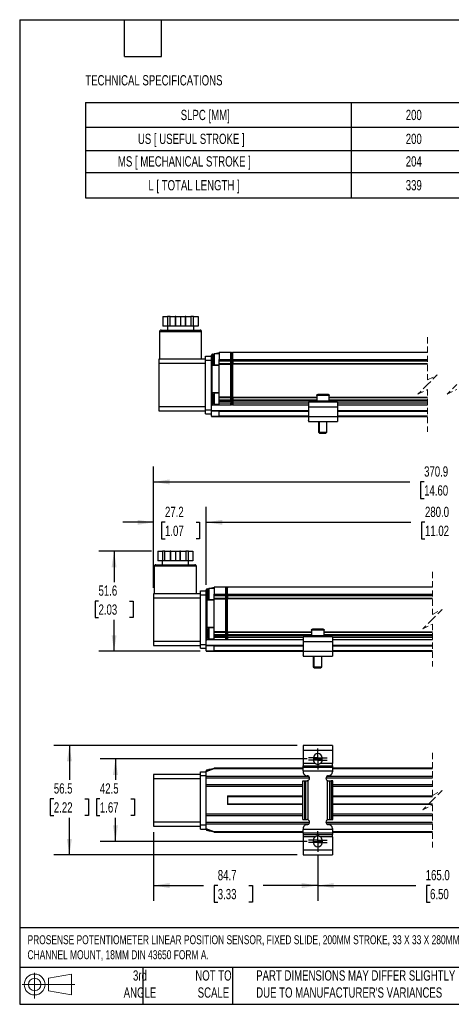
# Model space of a CAD drawing. Header units: millimetres. Extents: x 16 to 683, y 16 to 524.
# Tile 1 of 7: x 16 to 238, y 16 to 524. Entities that reach past the tile are written whole.
import ezdxf

# ---------------------------------------------------------------- set-up
doc = ezdxf.new("R2010")
doc.units = ezdxf.units.MM
doc.header["$LTSCALE"] = 2.5
doc.linetypes.add('CENTERX2', pattern=[20.32, 12.7, -2.54, 2.54, -2.54])
doc.linetypes.add('HIDDEN', pattern=[1.905, 1.27, -0.635])
doc.layers.add('CENTER', color=40, linetype='CENTERX2')
doc.layers.add('DIMENSIONS', color=140, linetype='Continuous', lineweight=25)
doc.layers.add('TEXT', color=140, linetype='Continuous', lineweight=25)
doc.styles.add('SLDTEXTSTYLE0', font='TXT', dxfattribs={"width": 0.7})
doc.dimstyles.new('SLDDIMSTYLE0', dxfattribs={"dimtxt": 5.39502, "dimasz": 8.255, "dimexe": 0, "dimexo": 0.0625, "dimgap": 1.348755, "dimtad": 0, "dimtih": 1, "dimtoh": 1, "dimrnd": 1e-09, "dimzin": 12, "dimdsep": 46, "dimtxsty": 'SLDTEXTSTYLE0', "dimsah": 1, "dimcen": 0.09, "dimadec": 0, "dimazin": 3, "dimtfac": 1, "dimtofl": 0, "dimtmove": 0, "dimatfit": 3, "dimfxl": 0, "dimfrac": 2, "dimtolj": 1, "dimtzin": 12, "dimarcsym": 0})
doc.dimstyles.new('SLDDIMSTYLE1', dxfattribs={"dimtxt": 5.39502, "dimasz": 8.255, "dimexe": 0, "dimexo": 0.0625, "dimgap": 1.348755, "dimtad": 0, "dimtih": 1, "dimtoh": 1, "dimrnd": 1e-09, "dimzin": 12, "dimdsep": 46, "dimtxsty": 'SLDTEXTSTYLE0', "dimsah": 1, "dimcen": 0.09, "dimadec": 0, "dimazin": 3, "dimtfac": 1, "dimtmove": 0, "dimatfit": 0, "dimfxl": 0, "dimfrac": 2, "dimtolj": 1, "dimtzin": 12, "dimarcsym": 0})
doc.dimstyles.new('SLDDIMSTYLE2', dxfattribs={"dimtxt": 5.39502, "dimasz": 8.255, "dimexe": 0, "dimexo": 0.0625, "dimgap": 1.348755, "dimtad": 0, "dimtih": 1, "dimtoh": 1, "dimrnd": 1e-09, "dimzin": 4, "dimdsep": 46, "dimtxsty": 'SLDTEXTSTYLE0', "dimsah": 1, "dimcen": 0.09, "dimadec": 0, "dimazin": 1, "dimtfac": 1, "dimtofl": 0, "dimtmove": 0, "dimatfit": 3, "dimfxl": 0, "dimfrac": 2, "dimtolj": 1, "dimtzin": 12, "dimarcsym": 0})

# ---------------------------------------------------------------- blocks, each defined once
blk = doc.blocks.new('Block11')
at = {"color": 7, "linetype": 'Continuous', "lineweight": 18}
for p, q in [((6.47, 13.28), (6.47, 0)), ((13.7, 10.42), (25.44, 12.58)), ((13.7, 3.99), (13.7, 10.42)), ((25.44, 12.58), (25.44, 1.83)), ((0, 7.2), (27.18, 7.2)), ((13.7, 3.99), (25.44, 1.83))]:
    blk.add_line(p, q, dxfattribs=at)
for radius in [5.38, 3.21]:
    blk.add_circle((6.47, 7.2), radius, dxfattribs=at)
blk = doc.blocks.new('Block12')
at = {"color": 7, "linetype": 'Continuous'}
blk.add_blockref('Block11', (0, 0), dxfattribs=at)
blk = doc.blocks.new('SW_TABLEANNOTATION_0')
at = {"layer": 'DIMENSIONS', "color": 0}
for p, q in [((0, 0), (0, -12.74)), ((0, 0), (136.89, 0)), ((136.89, 0), (136.89, -12.74)), ((136.89, 0), (206.81, 0)), ((206.81, 0), (206.81, -12.74)), ((0, -12.74), (0, -24.64)), ((0, -12.74), (136.89, -12.74)), ((136.89, -12.74), (136.89, -24.64)), ((136.89, -12.74), (206.81, -12.74)), ((206.81, -12.74), (206.81, -24.64)), ((0, -24.64), (0, -36.01)), ((0, -24.64), (136.89, -24.64)), ((136.89, -24.64), (136.89, -36.01)), ((136.89, -24.64), (206.81, -24.64)), ((206.81, -24.64), (206.81, -36.01)), ((0, -36.01), (0, -49.21)), ((0, -36.01), (136.89, -36.01)), ((136.89, -36.01), (136.89, -49.21)), ((136.89, -36.01), (206.81, -36.01)), ((206.81, -36.01), (206.81, -49.21)), ((0, -49.21), (136.89, -49.21)), ((136.89, -49.21), (206.81, -49.21))]:
    blk.add_line(p, q, dxfattribs=at)
at = {"layer": 'DIMENSIONS', "color": 0, "attachment_point": 1, "style": 'SLDTEXTSTYLE0'}
for s, insert, char_height in [('SLPC [MM]', (49.09, -3.74), 5.292), ('200', (165.12, -3.74), 5.292), ('US [ USEFUL STROKE ]', (27, -16.06), 5.2917), ('200', (165.12, -16.06), 5.292), ('MS [ MECHANICAL STROKE ]', (16.7, -27.69), 5.2917), ('204', (165.12, -27.69), 5.292), ('L [ TOTAL LENGTH ]', (32.42, -39.98), 5.2917), ('339', (165.12, -39.98), 5.292)]:
    blk.add_mtext(s, dxfattribs=dict(at, insert=insert, char_height=char_height))
blk = doc.blocks.new('_D')
at = {"layer": 'DIMENSIONS'}
for p, q in [((83.86, 249.64), (56.59, 249.64)), ((64.53, 249.64), (64.53, 233.72)), ((56.51, 223.94), (54.7, 223.94)), ((54.7, 223.94), (54.7, 215.36)), ((72.54, 223.94), (74.35, 223.94)), ((74.35, 223.94), (74.35, 215.36)), ((54.7, 215.36), (56.51, 215.36)), ((64.53, 198.04), (64.53, 214.16)), ((74.35, 215.36), (72.54, 215.36)), ((108.89, 198.04), (56.59, 198.04))]:
    blk.add_line(p, q, dxfattribs=at)
for points in [[(64.53, 249.64), (63.26, 241.39), (65.8, 241.39)], [(64.53, 198.04), (65.8, 206.3), (63.26, 206.3)]]:
    blk.add_solid(points, dxfattribs=at)
at = {"layer": 'DIMENSIONS', "char_height": 5.292, "attachment_point": 1, "style": 'SLDTEXTSTYLE0'}
for s, insert in [('51.6', (56.51, 231.97)), ('2.03', (56.51, 222.18))]:
    blk.add_mtext(s, dxfattribs=dict(at, insert=insert))
blk = doc.blocks.new('_D_1')
at = {"layer": 'DIMENSIONS'}
for p, q in [((84.87, 230.82), (84.87, 272.49)), ((112.07, 232.32), (112.07, 272.49)), ((84.87, 264.55), (68.99, 264.55)), ((90.79, 264.55), (88.98, 264.55)), ((88.98, 264.55), (88.98, 255.98)), ((106.82, 264.55), (108.63, 264.55)), ((108.63, 264.55), (108.63, 255.98)), ((112.07, 264.55), (127.94, 264.55)), ((88.98, 255.98), (90.79, 255.98)), ((108.63, 255.98), (106.82, 255.98))]:
    blk.add_line(p, q, dxfattribs=at)
for points in [[(84.87, 264.55), (76.61, 265.82), (76.61, 263.28)], [(112.07, 264.55), (120.32, 263.28), (120.32, 265.82)]]:
    blk.add_solid(points, dxfattribs=at)
at = {"layer": 'DIMENSIONS', "char_height": 5.292, "attachment_point": 1, "style": 'SLDTEXTSTYLE0'}
for s, insert in [('27.2', (90.79, 272.58)), ('1.07', (90.79, 262.8))]:
    blk.add_mtext(s, dxfattribs=dict(at, insert=insert))
blk = doc.blocks.new('_D_2')
at = {"layer": 'DIMENSIONS'}
for p, q in [((112.07, 232.32), (112.07, 272.49)), ((379.29, 227.02), (379.29, 272.49)), ((112.07, 264.55), (217.52, 264.55)), ((224.83, 264.55), (223.02, 264.55)), ((223.02, 264.55), (223.02, 255.98)), ((245.35, 264.55), (247.16, 264.55)), ((247.16, 264.55), (247.16, 255.98)), ((303.89, 264.55), (252.66, 264.55)), ((305.65, 261.02), (303.89, 264.55)), ((309.18, 268.08), (305.65, 261.02)), ((310.95, 264.55), (309.18, 268.08)), ((379.29, 264.55), (310.95, 264.55)), ((223.02, 255.98), (224.83, 255.98)), ((247.16, 255.98), (245.35, 255.98))]:
    blk.add_line(p, q, dxfattribs=at)
for points in [[(112.07, 264.55), (120.32, 263.28), (120.32, 265.82)], [(379.29, 264.55), (371.04, 265.82), (371.04, 263.28)]]:
    blk.add_solid(points, dxfattribs=at)
at = {"layer": 'DIMENSIONS', "char_height": 5.292, "attachment_point": 1, "style": 'SLDTEXTSTYLE0'}
for s, insert in [('280.0', (224.83, 272.58)), ('11.02', (224.83, 262.8))]:
    blk.add_mtext(s, dxfattribs=dict(at, insert=insert))
blk = doc.blocks.new('_D_4')
at = {"layer": 'DIMENSIONS'}
for p, q in [((84.87, 230.82), (84.87, 293.33)), ((442.94, 221.22), (442.94, 293.33)), ((84.87, 285.39), (217.07, 285.39)), ((224.38, 285.39), (222.56, 285.39)), ((222.56, 285.39), (222.56, 276.81)), ((244.9, 285.39), (246.71, 285.39)), ((246.71, 285.39), (246.71, 276.81)), ((305.43, 285.39), (252.21, 285.39)), ((307.19, 288.92), (305.43, 285.39)), ((310.72, 281.86), (307.19, 288.92)), ((312.49, 285.39), (310.72, 281.86)), ((442.94, 285.39), (312.49, 285.39)), ((222.56, 276.81), (224.38, 276.81)), ((246.71, 276.81), (244.9, 276.81))]:
    blk.add_line(p, q, dxfattribs=at)
for points in [[(84.87, 285.39), (93.12, 284.12), (93.12, 286.66)], [(442.94, 285.39), (434.69, 286.66), (434.69, 284.12)]]:
    blk.add_solid(points, dxfattribs=at)
at = {"layer": 'DIMENSIONS', "char_height": 5.292, "attachment_point": 1, "style": 'SLDTEXTSTYLE0'}
for s, insert in [('370.9', (224.38, 293.42)), ('14.60', (224.38, 283.63))]:
    blk.add_mtext(s, dxfattribs=dict(at, insert=insert))
blk = doc.blocks.new('SW_BROKEN_VIEW_2')
at = {"color": 0, "linetype": 'CENTERX2'}
for p, q in [((0.08, 42.5), (4.65, 42.5)), ((0, 0), (4.73, 0))]:
    blk.add_line(p, q, dxfattribs=at)
blk = doc.blocks.new('_D_9')
at = {"layer": 'DIMENSIONS'}
for p, q in [((164.11, 142.45), (57.3, 142.45)), ((65.24, 142.45), (65.24, 131.64)), ((57.22, 121.86), (55.41, 121.86)), ((55.41, 121.86), (55.41, 113.29)), ((73.25, 121.86), (75.06, 121.86)), ((75.06, 121.86), (75.06, 113.29)), ((55.41, 113.29), (57.22, 113.29)), ((65.24, 99.95), (65.24, 112.08)), ((75.06, 113.29), (73.25, 113.29)), ((164.03, 99.95), (57.3, 99.95))]:
    blk.add_line(p, q, dxfattribs=at)
for points in [[(65.24, 142.45), (63.97, 134.19), (66.51, 134.19)], [(65.24, 99.95), (66.51, 108.2), (63.97, 108.2)]]:
    blk.add_solid(points, dxfattribs=at)
at = {"layer": 'DIMENSIONS', "char_height": 5.292, "attachment_point": 1, "style": 'SLDTEXTSTYLE0'}
for s, insert in [('42.5', (57.22, 129.89)), ('1.67', (57.22, 120.11))]:
    blk.add_mtext(s, dxfattribs=dict(at, insert=insert))
blk = doc.blocks.new('_D_13')
at = {"layer": 'DIMENSIONS'}
for p, q in [((169.57, 92.53), (169.57, 69.22)), ((321.79, 91.43), (321.79, 69.22)), ((169.57, 77.15), (220.13, 77.15)), ((227.44, 77.15), (225.63, 77.15)), ((225.63, 77.15), (225.63, 68.58)), ((243.48, 77.15), (245.29, 77.15)), ((245.29, 77.15), (245.29, 68.58)), ((275.4, 77.15), (250.79, 77.15)), ((277.17, 73.63), (275.4, 77.15)), ((280.7, 80.68), (277.17, 73.63)), ((282.46, 77.15), (280.7, 80.68)), ((321.79, 77.15), (282.46, 77.15)), ((225.63, 68.58), (227.44, 68.58)), ((245.29, 68.58), (243.48, 68.58))]:
    blk.add_line(p, q, dxfattribs=at)
for points in [[(169.57, 77.15), (177.82, 75.88), (177.82, 78.42)], [(321.79, 77.15), (313.54, 78.42), (313.54, 75.88)]]:
    blk.add_solid(points, dxfattribs=at)
at = {"layer": 'DIMENSIONS', "char_height": 5.292, "attachment_point": 1, "style": 'SLDTEXTSTYLE0'}
for s, insert in [('165.0', (225.2, 85.18)), ('6.50', (227.44, 75.4))]:
    blk.add_mtext(s, dxfattribs=dict(at, insert=insert))
blk = doc.blocks.new('_D_14')
at = {"layer": 'DIMENSIONS'}
for p, q in [((84.87, 104.61), (84.87, 69.22)), ((169.57, 92.53), (169.57, 69.22)), ((84.87, 77.15), (110.69, 77.15)), ((118, 77.15), (116.19, 77.15)), ((116.19, 77.15), (116.19, 68.58)), ((134.03, 77.15), (135.84, 77.15)), ((135.84, 77.15), (135.84, 68.58)), ((169.57, 77.15), (141.34, 77.15)), ((116.19, 68.58), (118, 68.58)), ((135.84, 68.58), (134.03, 68.58))]:
    blk.add_line(p, q, dxfattribs=at)
for points in [[(84.87, 77.15), (93.12, 75.88), (93.12, 78.42)], [(169.57, 77.15), (161.31, 78.42), (161.31, 75.88)]]:
    blk.add_solid(points, dxfattribs=at)
at = {"layer": 'DIMENSIONS', "char_height": 5.292, "attachment_point": 1, "style": 'SLDTEXTSTYLE0'}
for s, insert in [('84.7', (118, 85.18)), ('3.33', (118, 75.4))]:
    blk.add_mtext(s, dxfattribs=dict(at, insert=insert))
blk = doc.blocks.new('_D_15')
at = {"layer": 'DIMENSIONS'}
for p, q in [((158.89, 149.45), (33.55, 149.45)), ((41.49, 149.45), (41.49, 131.64)), ((33.48, 121.86), (31.66, 121.86)), ((31.66, 121.86), (31.66, 113.29)), ((49.51, 121.86), (51.32, 121.86)), ((51.32, 121.86), (51.32, 113.29)), ((31.66, 113.29), (33.48, 113.29)), ((41.49, 92.95), (41.49, 112.08)), ((51.32, 113.29), (49.51, 113.29)), ((158.89, 92.95), (33.55, 92.95))]:
    blk.add_line(p, q, dxfattribs=at)
for points in [[(41.49, 149.45), (40.22, 141.19), (42.76, 141.19)], [(41.49, 92.95), (42.76, 101.2), (40.22, 101.2)]]:
    blk.add_solid(points, dxfattribs=at)
at = {"layer": 'DIMENSIONS', "char_height": 5.292, "attachment_point": 1, "style": 'SLDTEXTSTYLE0'}
for s, insert in [('56.5', (33.48, 129.89)), ('2.22', (33.48, 120.11))]:
    blk.add_mtext(s, dxfattribs=dict(at, insert=insert))
blk = doc.blocks.new('SW_CENTERMARKSYMBOL_4')
at = {"layer": 'CENTER', "color": 0}
for p, q in [((-2.54, 0), (-4.79, 0)), ((0, 0), (-2.54, 0)), ((0, 2.54), (0, 4.79)), ((0, 0), (0, 2.54)), ((0, 0), (0, -2.54)), ((0, 0), (2.54, 0)), ((2.54, 0), (4.79, 0)), ((0, -2.54), (0, -4.79))]:
    blk.add_line(p, q, dxfattribs=at)
blk = doc.blocks.new('SW_CENTERMARKSYMBOL_5')
at = {"layer": 'CENTER', "color": 0}
for p, q in [((-2.54, 0), (-4.79, 0)), ((0, 0), (-2.54, 0)), ((0, 2.54), (0, 4.79)), ((0, 0), (0, 2.54)), ((0, 0), (0, -2.54)), ((0, 0), (2.54, 0)), ((2.54, 0), (4.79, 0)), ((0, -2.54), (0, -4.79))]:
    blk.add_line(p, q, dxfattribs=at)
blk = doc.blocks.new('SW_CENTERMARKSYMBOL_6')
at = {"layer": 'CENTER', "color": 0}
for p, q in [((-2.54, 0), (-4.79, 0)), ((0, 0), (-2.54, 0)), ((0, 2.54), (0, 4.79)), ((0, 0), (0, 2.54)), ((0, 0), (0, -2.54)), ((0, 0), (2.54, 0)), ((2.54, 0), (4.79, 0)), ((0, -2.54), (0, -4.79))]:
    blk.add_line(p, q, dxfattribs=at)
blk = doc.blocks.new('SW_CENTERMARKSYMBOL_7')
at = {"layer": 'CENTER', "color": 0}
for p, q in [((-2.54, 0), (-4.79, 0)), ((0, 0), (-2.54, 0)), ((0, 2.54), (0, 4.79)), ((0, 0), (0, 2.54)), ((0, 0), (0, -2.54)), ((0, 0), (2.54, 0)), ((2.54, 0), (4.79, 0)), ((0, -2.54), (0, -4.79))]:
    blk.add_line(p, q, dxfattribs=at)

msp = doc.modelspace()

# ---------------------------------------------------------------- linework, layer by layer
for p, q in [((89.721, 370.704), (89.721, 365.704)), ((89.721, 370.704), (92.096, 370.704)), ((92.096, 370.704), (92.096, 365.704)), ((93.462, 370.704), (92.096, 370.704)), ((93.462, 365.704), (93.462, 370.704)), ((93.462, 370.704), (96.06, 370.704)), ((96.06, 370.704), (96.06, 365.704)), ((96.426, 370.704), (96.06, 370.704)), ((96.426, 365.704), (96.426, 370.704)), ((96.426, 370.704), (98.801, 370.704)), ((98.801, 370.704), (98.801, 365.704)), ((98.801, 370.704), (101.176, 370.704)), ((101.176, 370.704), (101.176, 365.704)), ((101.542, 370.704), (101.176, 370.704)), ((101.542, 365.704), (101.542, 370.704)), ((101.542, 370.704), (104.14, 370.704)), ((104.14, 370.704), (104.14, 365.704)), ((105.506, 370.704), (104.14, 370.704)), ((105.506, 365.704), (105.506, 370.704)), ((105.506, 370.704), (107.881, 370.704)), ((107.881, 370.704), (107.881, 365.704)), ((87.951, 362.904), (87.951, 348.704)), ((109.651, 362.904), (87.951, 362.904)), ((88.751, 363.704), (107.812, 363.704)), ((92.096, 365.704), (89.721, 365.704)), ((92.001, 365.704), (92.001, 363.704)), ((93.462, 365.704), (92.096, 365.704)), ((96.06, 365.704), (93.462, 365.704)), ((96.426, 365.704), (96.06, 365.704)), ((98.801, 365.704), (96.426, 365.704)), ((101.176, 365.704), (98.801, 365.704)), ((101.542, 365.704), (101.176, 365.704)), ((104.14, 365.704), (101.542, 365.704)), ((105.506, 365.704), (104.14, 365.704)), ((107.881, 365.704), (105.506, 365.704)), ((105.601, 363.704), (105.601, 365.704)), ((107.812, 363.704), (108.851, 363.704)), ((109.651, 348.704), (109.651, 362.904)), ((114.751, 350.204), (114.751, 350.783)), ((115.251, 351.296), (118.751, 352.104)), ((115.251, 348.604), (115.251, 351.296)), ((116.151, 351.404), (115.751, 351.004)), ((115.751, 351.004), (115.751, 346.204)), ((118.751, 351.404), (116.151, 351.404)), ((116.151, 351.404), (116.151, 345.804)), ((124.751, 352.104), (118.751, 352.104)), ((118.751, 352.104), (118.751, 348.604)), ((124.751, 348.604), (124.751, 352.104)), ((125.005, 352.104), (124.751, 351.85)), ((125.005, 352.104), (125.005, 348.604)), ((125.497, 352.104), (125.005, 352.104)), ((125.497, 348.604), (125.497, 352.104)), ((125.497, 352.104), (125.751, 351.85)), ((226.19, 352.104), (125.751, 352.104)), ((125.751, 348.604), (125.751, 352.104)), ((87.551, 348.704), (87.551, 346.704)), ((111.751, 348.704), (87.551, 348.704)), ((87.551, 346.704), (111.751, 346.704)), ((87.551, 346.704), (87.551, 324.104)), ((111.751, 350.204), (114.751, 350.204)), ((111.751, 348.204), (111.751, 350.204)), ((111.751, 348.204), (114.751, 348.204)), ((111.751, 322.604), (111.751, 348.204)), ((114.751, 348.204), (114.751, 350.204)), ((114.751, 348.604), (115.251, 348.604)), ((114.751, 344.904), (114.751, 348.204)), ((115.251, 345.404), (115.251, 348.604)), ((115.751, 348.604), (115.251, 348.604)), ((115.751, 346.204), (116.151, 345.804)), ((116.151, 345.804), (118.751, 345.804)), ((118.751, 348.604), (124.751, 348.604)), ((118.751, 348.104), (118.751, 348.604)), ((124.751, 348.104), (118.751, 348.104)), ((118.751, 347.704), (118.751, 348.104)), ((124.751, 347.704), (118.751, 347.704)), ((118.751, 346.504), (118.751, 347.704)), ((118.751, 346.504), (124.751, 346.504)), ((118.751, 346.104), (118.751, 346.504)), ((118.751, 346.104), (124.751, 346.104)), ((118.751, 345.404), (118.751, 346.104)), ((124.751, 348.604), (124.751, 348.104)), ((125.005, 348.604), (124.751, 348.604)), ((124.751, 348.104), (124.751, 347.766)), ((124.751, 346.443), (124.751, 347.766)), ((124.751, 346.443), (124.751, 346.104)), ((124.751, 329.104), (124.751, 346.104)), ((125.005, 348.604), (125.497, 348.604)), ((125.005, 348.604), (125.005, 326.104)), ((125.497, 348.604), (125.751, 348.604)), ((125.497, 326.104), (125.497, 348.604)), ((125.751, 348.604), (125.751, 348.104)), ((125.751, 348.604), (226.19, 348.604)), ((125.751, 348.104), (226.19, 348.104)), ((125.751, 347.766), (125.751, 348.104)), ((125.751, 347.766), (125.751, 346.443)), ((226.19, 347.704), (125.751, 347.704)), ((125.751, 346.504), (226.19, 346.504)), ((125.751, 346.104), (125.751, 346.443)), ((125.751, 329.104), (125.751, 346.104)), ((226.19, 346.104), (125.751, 346.104)), ((114.751, 332.004), (114.751, 344.904)), ((115.139, 331.517), (115.139, 345.391)), ((118.751, 345.404), (115.251, 345.404)), ((118.751, 331.504), (118.751, 345.404)), ((114.751, 322.604), (114.751, 332.004)), ((115.251, 331.504), (118.751, 331.504)), ((115.251, 325.104), (115.251, 331.504)), ((116.151, 331.104), (115.751, 330.704)), ((115.751, 330.704), (115.751, 325.904)), ((118.751, 331.104), (116.151, 331.104)), ((116.151, 331.104), (116.151, 325.504)), ((118.751, 329.104), (118.751, 331.504)), ((175.001, 330.504), (169.501, 330.504)), ((115.751, 325.904), (116.151, 325.504)), ((116.151, 325.504), (118.751, 325.504)), ((124.751, 329.104), (118.751, 329.104)), ((118.751, 328.704), (118.751, 329.104)), ((124.751, 328.704), (118.751, 328.704)), ((118.751, 327.504), (118.751, 328.704)), ((124.751, 327.504), (118.751, 327.504)), ((118.751, 327.104), (118.751, 327.504)), ((118.751, 327.104), (124.751, 327.104)), ((118.751, 326.104), (118.751, 327.104)), ((124.751, 326.104), (118.751, 326.104)), ((118.751, 325.104), (118.751, 326.104)), ((124.751, 329.104), (124.751, 328.766)), ((124.751, 327.443), (124.751, 328.766)), ((124.751, 327.443), (124.751, 327.104)), ((124.751, 327.104), (124.751, 326.104)), ((124.751, 325.104), (124.751, 326.104)), ((125.005, 326.104), (124.751, 326.104)), ((125.005, 325.104), (124.751, 325.358)), ((125.005, 326.104), (125.005, 325.104)), ((125.497, 326.104), (125.005, 326.104)), ((125.497, 325.104), (125.497, 326.104)), ((125.497, 326.104), (125.751, 326.104)), ((125.497, 325.104), (125.751, 325.358)), ((125.751, 328.766), (125.751, 329.104)), ((125.751, 329.104), (169.001, 329.104)), ((125.751, 328.766), (125.751, 327.443)), ((169.001, 328.704), (125.751, 328.704)), ((169.001, 327.504), (125.751, 327.504)), ((125.751, 327.104), (125.751, 327.443)), ((169.001, 327.104), (125.751, 327.104)), ((125.751, 327.104), (125.751, 326.104)), ((125.751, 326.104), (125.751, 325.104)), ((164.751, 326.104), (125.751, 326.104)), ((164.751, 326.504), (164.751, 324.004)), ((179.751, 326.504), (164.751, 326.504)), ((169.001, 330.004), (169.001, 327.004)), ((175.501, 330.004), (169.001, 330.004)), ((175.501, 327.004), (169.001, 327.004)), ((175.501, 327.004), (175.501, 330.004)), ((175.501, 329.104), (226.19, 329.104)), ((226.19, 328.704), (175.501, 328.704)), ((226.19, 327.504), (175.501, 327.504)), ((226.19, 327.104), (175.501, 327.104)), ((179.751, 326.504), (179.751, 324.004)), ((226.19, 326.104), (179.751, 326.104)), ((111.751, 324.104), (87.551, 324.104)), ((87.551, 324.104), (87.551, 322.104)), ((87.551, 322.104), (111.751, 322.104)), ((111.751, 320.604), (111.751, 322.604)), ((111.751, 322.604), (114.751, 322.604)), ((111.751, 320.604), (114.751, 320.604)), ((114.751, 322.104), (114.751, 322.604)), ((114.751, 322.104), (114.751, 321.904)), ((118.787, 322.104), (114.751, 322.104)), ((118.751, 321.904), (114.751, 321.904)), ((114.751, 319.304), (114.751, 321.904)), ((115.251, 325.104), (118.751, 325.104)), ((118.751, 325.104), (124.751, 325.104)), ((118.751, 319.304), (118.751, 321.904)), ((118.751, 321.904), (164.751, 321.904)), ((164.751, 322.104), (118.787, 322.104)), ((125.005, 325.104), (125.497, 325.104)), ((125.751, 325.104), (164.751, 325.104)), ((179.751, 324.004), (164.751, 324.004)), ((164.751, 324.004), (164.751, 319.004)), ((179.751, 325.104), (226.19, 325.104)), ((179.751, 324.004), (179.751, 319.004)), ((226.19, 322.104), (179.751, 322.104)), ((179.751, 321.904), (226.19, 321.904)), ((114.751, 319.304), (118.751, 319.304)), ((114.751, 319.304), (114.751, 319.104)), ((114.751, 319.104), (118.787, 319.104)), ((164.751, 319.304), (118.751, 319.304)), ((118.787, 319.104), (164.751, 319.104)), ((164.751, 317.324), (164.538, 317.047)), ((164.538, 317.047), (164.751, 316.883)), ((164.751, 319.004), (164.751, 316.504)), ((179.751, 319.004), (164.751, 319.004)), ((164.751, 316.504), (179.751, 316.504)), ((165.243, 316.504), (165.33, 316.437)), ((165.33, 316.437), (165.382, 316.504)), ((169.885, 316.504), (169.885, 311.104)), ((170.251, 316.504), (170.251, 311.104)), ((174.251, 311.104), (174.251, 316.504)), ((179.12, 316.504), (179.172, 316.437)), ((179.259, 316.504), (179.172, 316.437)), ((226.19, 319.304), (179.751, 319.304)), ((179.751, 319.104), (226.19, 319.104)), ((179.751, 319.004), (179.751, 316.504)), ((179.964, 317.047), (179.751, 317.324)), ((179.964, 317.047), (179.751, 316.883)), ((169.885, 311.104), (170.485, 310.504)), ((169.885, 311.104), (170.251, 311.104)), ((170.251, 311.104), (170.851, 310.504)), ((170.251, 311.104), (174.251, 311.104)), ((170.485, 310.504), (170.851, 310.504)), ((170.851, 310.504), (173.651, 310.504)), ((173.651, 310.504), (174.251, 311.104)), ((87.04, 249.643), (87.04, 244.643)), ((87.04, 249.643), (89.415, 249.643)), ((89.415, 249.643), (89.415, 244.643)), ((90.781, 249.643), (89.415, 249.643)), ((90.781, 244.643), (90.781, 249.643)), ((90.781, 249.643), (93.379, 249.643)), ((93.379, 249.643), (93.379, 244.643)), ((93.745, 249.643), (93.379, 249.643)), ((93.745, 244.643), (93.745, 249.643)), ((93.745, 249.643), (96.12, 249.643)), ((96.12, 249.643), (96.12, 244.643)), ((96.12, 249.643), (98.495, 249.643)), ((98.495, 249.643), (98.495, 244.643)), ((98.861, 249.643), (98.495, 249.643)), ((98.861, 244.643), (98.861, 249.643)), ((98.861, 249.643), (101.459, 249.643)), ((101.459, 249.643), (101.459, 244.643)), ((102.825, 249.643), (101.459, 249.643)), ((102.825, 244.643), (102.825, 249.643)), ((102.825, 249.643), (105.2, 249.643)), ((105.2, 249.643), (105.2, 244.643)), ((89.415, 244.643), (87.04, 244.643)), ((89.32, 244.643), (89.32, 242.643)), ((90.781, 244.643), (89.415, 244.643)), ((93.379, 244.643), (90.781, 244.643)), ((93.745, 244.643), (93.379, 244.643)), ((96.12, 244.643), (93.745, 244.643)), ((98.495, 244.643), (96.12, 244.643)), ((98.861, 244.643), (98.495, 244.643)), ((101.459, 244.643), (98.861, 244.643)), ((102.825, 244.643), (101.459, 244.643)), ((105.2, 244.643), (102.825, 244.643)), ((102.92, 242.643), (102.92, 244.643)), ((85.27, 241.843), (85.27, 227.643)), ((106.97, 241.843), (85.27, 241.843)), ((86.07, 242.643), (105.131, 242.643)), ((105.131, 242.643), (106.17, 242.643)), ((106.97, 227.643), (106.97, 241.843)), ((109.07, 229.143), (112.07, 229.143)), ((109.07, 227.143), (109.07, 229.143)), ((112.07, 229.143), (112.07, 229.722)), ((112.07, 227.143), (112.07, 229.143)), ((112.57, 230.235), (116.07, 231.043)), ((112.57, 227.543), (112.57, 230.235)), ((113.47, 230.343), (113.07, 229.943)), ((113.07, 229.943), (113.07, 225.143)), ((116.07, 230.343), (113.47, 230.343)), ((113.47, 230.343), (113.47, 224.743)), ((122.07, 231.043), (116.07, 231.043)), ((116.07, 231.043), (116.07, 227.543)), ((122.07, 227.543), (122.07, 231.043)), ((122.324, 231.043), (122.07, 230.789)), ((122.324, 231.043), (122.324, 227.543)), ((122.816, 231.043), (122.324, 231.043)), ((122.816, 227.543), (122.816, 231.043)), ((122.816, 231.043), (123.07, 230.789)), ((228.666, 231.043), (123.07, 231.043)), ((123.07, 227.543), (123.07, 231.043)), ((84.87, 227.643), (84.87, 225.643)), ((109.07, 227.643), (84.87, 227.643)), ((84.87, 225.643), (109.07, 225.643)), ((84.87, 225.643), (84.87, 203.043)), ((109.07, 227.143), (112.07, 227.143)), ((109.07, 201.543), (109.07, 227.143)), ((112.07, 227.543), (112.57, 227.543)), ((112.07, 223.843), (112.07, 227.143)), ((112.07, 210.943), (112.07, 223.843)), ((112.457, 210.456), (112.457, 224.331)), ((112.57, 224.343), (112.57, 227.543)), ((113.07, 227.543), (112.57, 227.543)), ((116.07, 224.343), (112.57, 224.343)), ((113.07, 225.143), (113.47, 224.743)), ((113.47, 224.743), (116.07, 224.743)), ((116.07, 227.543), (122.07, 227.543)), ((116.07, 227.043), (116.07, 227.543)), ((122.07, 227.043), (116.07, 227.043)), ((116.07, 226.643), (116.07, 227.043)), ((122.07, 226.643), (116.07, 226.643)), ((116.07, 225.443), (116.07, 226.643)), ((116.07, 225.443), (122.07, 225.443)), ((116.07, 225.043), (116.07, 225.443)), ((116.07, 225.043), (122.07, 225.043)), ((116.07, 224.343), (116.07, 225.043)), ((116.07, 210.443), (116.07, 224.343)), ((122.07, 227.543), (122.07, 227.043)), ((122.324, 227.543), (122.07, 227.543)), ((122.07, 227.043), (122.07, 226.705)), ((122.07, 225.382), (122.07, 226.705)), ((122.07, 225.382), (122.07, 225.043)), ((122.07, 208.043), (122.07, 225.043)), ((122.324, 227.543), (122.324, 205.043)), ((122.324, 227.543), (122.816, 227.543)), ((122.816, 205.043), (122.816, 227.543)), ((122.816, 227.543), (123.07, 227.543)), ((123.07, 227.543), (123.07, 227.043)), ((123.07, 227.543), (228.666, 227.543)), ((123.07, 227.043), (228.666, 227.043)), ((123.07, 226.705), (123.07, 227.043)), ((123.07, 226.705), (123.07, 225.382)), ((228.666, 226.643), (123.07, 226.643)), ((123.07, 225.443), (228.666, 225.443)), ((123.07, 225.043), (123.07, 225.382)), ((228.666, 225.043), (123.07, 225.043)), ((123.07, 208.043), (123.07, 225.043)), ((112.07, 201.543), (112.07, 210.943)), ((112.57, 210.443), (116.07, 210.443)), ((112.57, 204.043), (112.57, 210.443)), ((113.47, 210.043), (113.07, 209.643)), ((113.07, 209.643), (113.07, 204.843)), ((116.07, 210.043), (113.47, 210.043)), ((113.47, 210.043), (113.47, 204.443)), ((116.07, 208.043), (116.07, 210.443)), ((166.32, 208.943), (166.32, 205.943)), ((172.82, 208.943), (166.32, 208.943)), ((172.32, 209.443), (166.82, 209.443)), ((172.82, 205.943), (172.82, 208.943)), ((112.57, 204.043), (116.07, 204.043)), ((113.07, 204.843), (113.47, 204.443)), ((113.47, 204.443), (116.07, 204.443)), ((122.07, 208.043), (116.07, 208.043)), ((116.07, 207.643), (116.07, 208.043)), ((122.07, 207.643), (116.07, 207.643)), ((116.07, 206.443), (116.07, 207.643)), ((122.07, 206.443), (116.07, 206.443)), ((116.07, 206.043), (116.07, 206.443)), ((116.07, 206.043), (122.07, 206.043)), ((116.07, 205.043), (116.07, 206.043)), ((122.07, 205.043), (116.07, 205.043)), ((116.07, 204.043), (116.07, 205.043)), ((116.07, 204.043), (122.07, 204.043)), ((122.07, 208.043), (122.07, 207.705)), ((122.07, 206.382), (122.07, 207.705)), ((122.07, 206.382), (122.07, 206.043)), ((122.07, 206.043), (122.07, 205.043)), ((122.07, 204.043), (122.07, 205.043)), ((122.324, 205.043), (122.07, 205.043)), ((122.324, 204.043), (122.07, 204.297)), ((122.816, 205.043), (122.324, 205.043)), ((122.324, 205.043), (122.324, 204.043)), ((122.324, 204.043), (122.816, 204.043)), ((122.816, 204.043), (122.816, 205.043)), ((122.816, 205.043), (123.07, 205.043)), ((122.816, 204.043), (123.07, 204.297)), ((123.07, 207.705), (123.07, 208.043)), ((123.07, 208.043), (166.32, 208.043)), ((123.07, 207.705), (123.07, 206.382)), ((166.32, 207.643), (123.07, 207.643)), ((166.32, 206.443), (123.07, 206.443)), ((123.07, 206.043), (123.07, 206.382)), ((166.32, 206.043), (123.07, 206.043)), ((123.07, 206.043), (123.07, 205.043)), ((123.07, 205.043), (123.07, 204.043)), ((162.07, 205.043), (123.07, 205.043)), ((123.07, 204.043), (162.07, 204.043)), ((162.07, 205.443), (162.07, 202.943)), ((177.07, 205.443), (162.07, 205.443)), ((172.82, 205.943), (166.32, 205.943)), ((172.82, 208.043), (228.666, 208.043)), ((228.666, 207.643), (172.82, 207.643)), ((228.666, 206.443), (172.82, 206.443)), ((228.666, 206.043), (172.82, 206.043)), ((177.07, 205.443), (177.07, 202.943)), ((228.666, 205.043), (177.07, 205.043)), ((177.07, 204.043), (228.666, 204.043)), ((84.87, 203.043), (84.87, 201.043)), ((109.07, 203.043), (84.87, 203.043)), ((84.87, 201.043), (109.07, 201.043)), ((109.07, 201.543), (112.07, 201.543)), ((109.07, 199.543), (109.07, 201.543)), ((109.07, 199.543), (112.07, 199.543)), ((112.07, 201.043), (112.07, 201.543)), ((112.07, 201.043), (112.07, 200.843)), ((116.106, 201.043), (112.07, 201.043)), ((116.07, 200.843), (112.07, 200.843)), ((112.07, 198.243), (112.07, 200.843)), ((112.07, 198.243), (116.07, 198.243)), ((112.07, 198.243), (112.07, 198.043)), ((116.07, 198.243), (116.07, 200.843)), ((116.07, 200.843), (162.07, 200.843)), ((162.07, 198.243), (116.07, 198.243)), ((162.07, 201.043), (116.106, 201.043)), ((177.07, 202.943), (162.07, 202.943)), ((162.07, 202.943), (162.07, 197.943)), ((177.07, 202.943), (177.07, 197.943)), ((228.666, 201.043), (177.07, 201.043)), ((177.07, 200.843), (228.666, 200.843)), ((228.666, 198.243), (177.07, 198.243)), ((112.07, 198.043), (116.106, 198.043)), ((116.106, 198.043), (162.07, 198.043)), ((162.07, 196.264), (161.857, 195.986)), ((161.857, 195.986), (162.07, 195.822)), ((162.07, 197.943), (162.07, 195.443)), ((177.07, 197.943), (162.07, 197.943)), ((162.07, 195.443), (177.07, 195.443)), ((162.562, 195.443), (162.649, 195.376)), ((162.649, 195.376), (162.701, 195.443)), ((167.204, 195.443), (167.204, 190.043)), ((167.57, 195.443), (167.57, 190.043)), ((171.57, 190.043), (171.57, 195.443)), ((176.439, 195.443), (176.491, 195.376)), ((176.578, 195.443), (176.491, 195.376)), ((177.07, 198.043), (228.666, 198.043)), ((177.07, 197.943), (177.07, 195.443)), ((177.283, 195.986), (177.07, 196.264)), ((177.283, 195.986), (177.07, 195.822)), ((167.204, 190.043), (167.804, 189.443)), ((167.204, 190.043), (167.57, 190.043)), ((167.57, 190.043), (168.17, 189.443)), ((167.57, 190.043), (171.57, 190.043)), ((167.804, 189.443), (168.17, 189.443)), ((168.17, 189.443), (170.97, 189.443)), ((170.97, 189.443), (171.57, 190.043)), ((177.07, 149.446), (162.07, 149.446)), ((162.07, 149.446), (162.07, 146.946)), ((177.07, 149.446), (177.07, 146.946)), ((162.07, 146.946), (177.07, 146.946)), ((162.07, 146.946), (162.07, 140.148)), ((167.32, 142.996), (167.32, 142.826)), ((171.82, 142.826), (171.82, 142.996)), ((177.07, 146.946), (177.07, 140.148)), ((112.07, 136.17), (116.07, 137.666)), ((112.07, 135.957), (116.106, 137.466)), ((112.57, 136.858), (116.07, 137.666)), ((162.07, 137.666), (116.07, 137.666)), ((116.106, 137.466), (162.07, 137.466)), ((168.154, 140.148), (162.07, 140.148)), ((162.07, 140.148), (162.07, 138.898)), ((162.07, 138.898), (177.07, 138.898)), ((162.07, 138.268), (162.07, 138.898)), ((162.07, 138.268), (177.07, 138.268)), ((162.07, 136.394), (162.07, 138.268)), ((167.32, 142.066), (167.32, 141.896)), ((168.475, 139.942), (168.281, 140.017)), ((170.858, 140.017), (170.454, 139.861)), ((177.07, 140.148), (170.986, 140.148)), ((171.82, 141.896), (171.82, 142.066)), ((177.07, 138.898), (177.07, 140.148)), ((177.07, 138.898), (177.07, 138.268)), ((177.07, 138.268), (177.07, 136.394)), ((228.666, 137.666), (177.07, 137.666)), ((177.07, 137.466), (228.666, 137.466)), ((109.07, 134.385), (84.87, 134.385)), ((84.87, 134.385), (84.87, 132.385)), ((84.87, 132.385), (109.07, 132.385)), ((84.87, 132.385), (84.87, 109.785)), ((109.07, 135.885), (112.07, 135.885)), ((109.07, 133.885), (109.07, 135.885)), ((109.07, 133.885), (112.07, 133.885)), ((109.07, 108.285), (109.07, 133.885)), ((112.07, 136.17), (112.07, 136.345)), ((112.07, 136.17), (112.07, 135.957)), ((112.07, 133.416), (112.07, 135.957)), ((164.989, 133.416), (112.07, 133.416)), ((112.07, 132.741), (112.07, 133.416)), ((112.07, 132.741), (165.347, 132.741)), ((112.07, 129.091), (112.07, 132.741)), ((112.57, 136.357), (112.57, 136.858)), ((113.47, 136.966), (113.07, 136.566)), ((113.07, 136.566), (113.07, 136.544)), ((114.198, 136.966), (113.47, 136.966)), ((113.47, 136.966), (113.47, 136.694)), ((162.07, 136.394), (177.07, 136.394)), ((162.07, 136.394), (162.07, 135.796)), ((173.793, 132.741), (228.666, 132.741)), ((228.666, 133.416), (174.151, 133.416)), ((177.07, 136.394), (177.07, 135.796)), ((161.857, 129.091), (112.07, 129.091)), ((112.07, 128.416), (112.07, 129.091)), ((112.07, 128.416), (161.857, 128.416)), ((112.07, 113.916), (112.07, 128.416)), ((161.857, 111.196), (161.857, 131.196)), ((161.857, 131.196), (162.649, 131.196)), ((162.649, 131.196), (162.649, 111.196)), ((162.649, 131.196), (163.481, 131.196)), ((163.481, 111.196), (163.481, 131.196)), ((163.481, 131.196), (164.07, 131.196)), ((164.67, 111.049), (164.67, 131.343)), ((174.47, 131.343), (174.47, 111.049)), ((175.07, 131.196), (175.659, 131.196)), ((175.659, 131.196), (175.659, 111.196)), ((175.659, 131.196), (176.491, 131.196)), ((176.491, 131.196), (176.491, 111.196)), ((177.283, 131.196), (176.491, 131.196)), ((177.283, 111.196), (177.283, 131.196)), ((228.666, 129.091), (177.283, 129.091)), ((177.283, 128.416), (228.666, 128.416)), ((123.07, 123.366), (123.07, 118.966)), ((123.07, 123.366), (161.857, 123.366)), ((123.07, 123.166), (161.857, 123.166)), ((177.283, 123.366), (228.666, 123.366)), ((177.283, 123.166), (228.666, 123.166)), ((161.857, 119.166), (123.07, 119.166)), ((161.857, 118.966), (123.07, 118.966)), ((228.666, 119.166), (177.283, 119.166)), ((228.666, 118.966), (177.283, 118.966)), ((161.857, 113.916), (112.07, 113.916)), ((112.07, 113.241), (112.07, 113.916)), ((112.07, 113.241), (161.857, 113.241)), ((112.07, 109.591), (112.07, 113.241)), ((228.666, 113.916), (177.283, 113.916)), ((177.283, 113.241), (228.666, 113.241)), ((84.87, 109.785), (84.87, 107.785)), ((109.07, 109.785), (84.87, 109.785)), ((84.87, 107.785), (109.07, 107.785)), ((112.07, 108.285), (109.07, 108.285)), ((109.07, 106.285), (109.07, 108.285)), ((165.334, 109.591), (112.07, 109.591)), ((112.07, 108.916), (112.07, 109.591)), ((112.07, 106.375), (112.07, 108.916)), ((112.07, 108.916), (164.924, 108.916)), ((161.857, 111.196), (162.649, 111.196)), ((162.649, 111.196), (163.481, 111.196)), ((163.481, 111.196), (164.07, 111.196)), ((228.666, 109.591), (173.806, 109.591)), ((174.216, 108.916), (228.666, 108.916)), ((175.07, 111.196), (175.659, 111.196)), ((175.659, 111.196), (176.491, 111.196)), ((176.491, 111.196), (177.283, 111.196)), ((109.07, 106.285), (112.07, 106.285)), ((116.106, 104.866), (112.07, 106.375)), ((112.07, 106.375), (112.07, 106.161)), ((116.07, 104.666), (112.07, 106.161)), ((112.07, 105.987), (112.07, 106.161)), ((112.57, 105.474), (112.57, 105.974)), ((116.07, 104.666), (112.57, 105.474)), ((113.07, 105.787), (113.07, 105.766)), ((113.07, 105.766), (113.47, 105.366)), ((113.47, 105.638), (113.47, 105.366)), ((113.47, 105.366), (114.198, 105.366)), ((116.07, 104.666), (162.07, 104.666)), ((162.07, 104.866), (116.106, 104.866)), ((162.07, 106.596), (162.07, 105.998)), ((177.07, 105.998), (162.07, 105.998)), ((162.07, 104.124), (162.07, 105.998)), ((177.07, 104.124), (162.07, 104.124)), ((162.07, 104.124), (162.07, 103.494)), ((162.07, 103.494), (177.07, 103.494)), ((162.07, 103.494), (162.07, 102.244)), ((168.154, 102.244), (162.07, 102.244)), ((162.07, 102.244), (162.07, 95.446)), ((177.07, 102.244), (170.986, 102.244)), ((177.07, 106.596), (177.07, 105.998)), ((177.07, 105.998), (177.07, 104.124)), ((228.666, 104.866), (177.07, 104.866)), ((177.07, 104.666), (228.666, 104.666)), ((177.07, 104.124), (177.07, 103.494)), ((177.07, 102.244), (177.07, 103.494)), ((177.07, 102.244), (177.07, 95.446)), ((162.07, 95.446), (162.07, 92.946)), ((177.07, 95.446), (162.07, 95.446)), ((162.07, 92.946), (177.07, 92.946)), ((177.07, 95.446), (177.07, 92.946))]:
    msp.add_line(p, q)
at = {"color": 7, "linetype": 'HIDDEN', "lineweight": 18}
for p, q in [((226.19, 360.042), (226.19, 338.104)), ((226.19, 338.104), (231.19, 340.604)), ((231.19, 340.604), (226.19, 335.604)), ((226.19, 335.604), (221.19, 330.604)), ((241.19, 335.604), (236.19, 330.604)), ((221.19, 330.604), (226.19, 333.104)), ((226.19, 333.104), (226.19, 311.167)), ((236.19, 330.604), (241.19, 333.104)), ((228.666, 238.981), (228.666, 217.043)), ((228.666, 217.043), (233.666, 219.543)), ((233.666, 219.543), (228.666, 214.543)), ((228.666, 214.543), (223.666, 209.543)), ((223.666, 209.543), (228.666, 212.043)), ((228.666, 212.043), (228.666, 190.106)), ((228.666, 145.603), (228.666, 123.666)), ((228.666, 123.666), (233.666, 126.166)), ((233.666, 126.166), (228.666, 121.166)), ((228.666, 121.166), (223.666, 116.166)), ((223.666, 116.166), (228.666, 118.666)), ((228.666, 118.666), (228.666, 96.728))]:
    msp.add_line(p, q, dxfattribs=at)
at = {"flags": 128}
for points in [[(115.251, 351.296), (115.213, 351.288), (115.176, 351.279), (115.139, 351.27)], [(112.57, 230.235), (112.532, 230.227), (112.495, 230.218), (112.457, 230.209)], [(116.106, 137.466), (116.1, 137.5), (116.094, 137.534), (116.088, 137.566), (116.083, 137.594), (116.078, 137.619), (116.075, 137.639), (116.072, 137.654), (116.07, 137.663), (116.07, 137.666)], [(112.57, 136.858), (112.532, 136.849), (112.495, 136.84), (112.457, 136.832)], [(112.57, 105.474), (112.532, 105.483), (112.495, 105.491), (112.457, 105.5)], [(116.106, 104.866), (116.099, 104.827), (116.092, 104.789), (116.086, 104.755), (116.081, 104.724), (116.076, 104.699), (116.073, 104.681), (116.071, 104.67), (116.07, 104.666)]]:
    msp.add_lwpolyline(points, dxfattribs=at)
for centre, radius, start, end in [((115.251, 350.783), 0.5, 103.00191, 179.99869), ((115.251, 344.904), 0.5, 103.00213, 179.99858), ((115.251, 344.904), 0.5, 89.99896, 103.00125), ((115.251, 332.004), 0.5, 180.00139, 256.9979), ((115.251, 332.004), 0.5, 256.99822, 270.00157), ((115.251, 324.604), 0.5, 90.00116, 179.99948), ((119.055, 321.953), 0.307, 150.45056, 189.05811), ((119.066, 319.258), 0.318, 171.61469, 208.87665), ((112.57, 229.722), 0.5, 103.00023, 180.00038), ((112.57, 223.843), 0.5, 103.00044, 180.00026), ((112.57, 223.843), 0.5, 90.00024, 102.99997), ((112.57, 210.943), 0.5, 179.99971, 256.99958), ((112.57, 210.943), 0.5, 256.9995, 270.00029), ((112.57, 203.543), 0.5, 90.00116, 179.99948), ((116.373, 200.892), 0.307, 150.4407, 189.05142), ((116.385, 198.197), 0.318, 171.61697, 208.8909), ((169.57, 142.446), 2.282, 170.40579, 189.59421), ((169.57, 142.996), 2.25, 0.00002, 179.99998), ((169.57, 142.446), 2.282, 350.40579, 9.59421), ((169.57, 141.896), 2.25, 180.00005, 230.99456), ((169.57, 141.896), 2.25, 309.00598, 359.99981), ((112.57, 136.345), 0.5, 103.00042, 180.00018), ((164.07, 135.796), 2, 180, 270.00011), ((164.07, 132.496), 1.3, 297.49592, 89.99988), ((175.07, 132.496), 1.3, 90.00012, 242.50408), ((175.07, 135.796), 2, 270.00011, 0), ((164.07, 106.596), 2, 89.99989, 180), ((164.07, 109.896), 1.3, 270.00012, 62.50408), ((175.07, 109.896), 1.3, 117.49592, 269.99988), ((175.07, 106.596), 2, 360, 89.99989), ((112.57, 105.987), 0.5, 179.99952, 256.99977), ((169.57, 100.496), 2.25, 129.00538, 174.64089), ((169.57, 100.496), 2.25, 5.35911, 50.99462), ((169.57, 99.946), 2.366, 161.25622, 198.74378), ((169.57, 99.396), 2.25, 185.35945, 354.64055), ((169.57, 99.946), 2.366, 341.25622, 18.74378)]:
    msp.add_arc(centre, radius, start, end)
for points, knots in [([(88.751, 363.704), (88.638, 363.69), (88.402, 363.661), (88.133, 363.444), (87.977, 363.175), (87.96, 362.992), (87.951, 362.904)], [0, 0, 0, 0, 0.270274, 0.5624304, 0.7897345, 1, 1, 1, 1]), ([(109.651, 362.904), (109.637, 363.018), (109.608, 363.254), (109.391, 363.522), (109.122, 363.678), (108.939, 363.696), (108.851, 363.704)], [0, 0, 0, 0, 0.2702616, 0.5624343, 0.7897303, 1, 1, 1, 1]), ([(169.001, 330.004), (169.01, 330.075), (169.028, 330.223), (169.163, 330.39), (169.332, 330.488), (169.446, 330.499), (169.501, 330.504)], [0, 0, 0, 0, 0.2702625, 0.562424, 0.7897446, 1, 1, 1, 1]), ([(175.001, 330.504), (175.072, 330.495), (175.219, 330.477), (175.387, 330.342), (175.485, 330.174), (175.496, 330.059), (175.501, 330.004)], [0, 0, 0, 0, 0.27025292, 0.56242308, 0.78973692, 1, 1, 1, 1]), ([(169.501, 326.504), (169.43, 326.513), (169.283, 326.531), (169.115, 326.667), (169.017, 326.835), (169.006, 326.949), (169.001, 327.004)], [0, 0, 0, 0, 0.2702529, 0.5624231, 0.7897369, 1, 1, 1, 1]), ([(175.501, 327.004), (175.492, 326.933), (175.474, 326.786), (175.339, 326.618), (175.17, 326.521), (175.056, 326.51), (175.001, 326.504)], [0, 0, 0, 0, 0.27026353, 0.56242387, 0.78974488, 1, 1, 1, 1]), ([(86.07, 242.643), (85.957, 242.629), (85.721, 242.6), (85.452, 242.384), (85.296, 242.114), (85.278, 241.931), (85.27, 241.843)], [0, 0, 0, 0, 0.2702619, 0.5624273, 0.7897368, 1, 1, 1, 1]), ([(106.97, 241.843), (106.956, 241.957), (106.926, 242.193), (106.71, 242.461), (106.441, 242.617), (106.258, 242.635), (106.17, 242.643)], [0, 0, 0, 0, 0.2702638, 0.5624361, 0.7897423, 1, 1, 1, 1]), ([(166.32, 208.943), (166.329, 209.014), (166.347, 209.162), (166.482, 209.329), (166.651, 209.427), (166.765, 209.438), (166.82, 209.443)], [0, 0, 0, 0, 0.2702607, 0.5624259, 0.7897366, 1, 1, 1, 1]), ([(172.32, 209.443), (172.391, 209.435), (172.538, 209.416), (172.706, 209.281), (172.804, 209.113), (172.815, 208.998), (172.82, 208.943)], [0, 0, 0, 0, 0.2702606, 0.5624289, 0.7897367, 1, 1, 1, 1]), ([(166.82, 205.443), (166.749, 205.452), (166.602, 205.471), (166.434, 205.606), (166.336, 205.774), (166.325, 205.888), (166.32, 205.943)], [0, 0, 0, 0, 0.2702606, 0.5624289, 0.7897367, 1, 1, 1, 1]), ([(172.82, 205.943), (172.811, 205.873), (172.793, 205.725), (172.658, 205.557), (172.489, 205.46), (172.375, 205.449), (172.32, 205.443)], [0, 0, 0, 0, 0.27026167, 0.56242581, 0.78973691, 1, 1, 1, 1]), ([(170.986, 140.148), (170.776, 140.009), (170.356, 139.731), (169.601, 139.609), (168.822, 139.713), (168.383, 139.999), (168.154, 140.148)], [0, 0, 0, 0, 0.2453496, 0.4905588, 0.7346786, 1, 1, 1, 1]), ([(164.67, 131.343), (164.564, 131.296), (164.372, 131.212), (164.163, 131.201), (164.07, 131.196)], [0, 0, 0, 0, 0.5524716, 1, 1, 1, 1]), ([(174.47, 131.343), (174.576, 131.296), (174.768, 131.212), (174.977, 131.201), (175.07, 131.196)], [0, 0, 0, 0, 0.55246, 1, 1, 1, 1]), ([(164.67, 111.049), (164.564, 111.096), (164.372, 111.179), (164.163, 111.191), (164.07, 111.196)], [0, 0, 0, 0, 0.5524716, 1, 1, 1, 1]), ([(174.47, 111.049), (174.576, 111.096), (174.768, 111.179), (174.977, 111.191), (175.07, 111.196)], [0, 0, 0, 0, 0.55246, 1, 1, 1, 1]), ([(168.154, 102.244), (168.364, 102.383), (168.784, 102.661), (169.539, 102.783), (170.318, 102.679), (170.757, 102.393), (170.986, 102.244)], [0, 0, 0, 0, 0.2453475, 0.4905591, 0.7346765, 1, 1, 1, 1])]:
    msp.add_open_spline(points, degree=3, knots=knots)
at = {"layer": 'TEXT'}
for p, q in [((15.875, 523.875), (682.625, 523.875)), ((15.875, 523.875), (15.875, 15.875)), ((69.85, 504.825), (69.85, 523.875)), ((88.9, 504.825), (88.9, 523.875)), ((69.85, 504.825), (88.9, 504.825)), ((682.625, 55.315), (15.875, 55.315)), ((682.625, 34.925), (15.875, 34.925)), ((79.375, 34.925), (79.375, 15.875)), ((125.529, 34.925), (125.529, 15.875)), ((15.875, 15.875), (682.625, 15.875))]:
    msp.add_line(p, q, dxfattribs=at)

# ---------------------------------------------------------------- block references
at = {"color": 7, "linetype": 'Continuous'}
msp.add_blockref('SW_BROKEN_VIEW_2', (167.204, 99.946), dxfattribs=at)
at = {"layer": 'CENTER'}
for name, p in [('SW_CENTERMARKSYMBOL_4', (169.57, 142.996)), ('SW_CENTERMARKSYMBOL_5', (169.57, 141.896)), ('SW_CENTERMARKSYMBOL_6', (169.57, 100.496)), ('SW_CENTERMARKSYMBOL_7', (169.57, 99.396))]:
    msp.add_blockref(name, p, dxfattribs=at)
at = {"layer": 'DIMENSIONS'}
msp.add_blockref('SW_TABLEANNOTATION_0', (49.8, 481.108), dxfattribs=at)
at = {"layer": 'TEXT'}
msp.add_blockref('Block12', (17.095, 18.885), dxfattribs=at)

# ---------------------------------------------------------------- texts
at = {"layer": 'DIMENSIONS', "insert": (49.698, 495.252), "char_height": 5.29167, "attachment_point": 1, "style": 'SLDTEXTSTYLE0'}
msp.add_mtext('TECHNICAL SPECIFICATIONS', dxfattribs=at)
at = {"layer": 'TEXT', "style": 'SLDTEXTSTYLE0'}
for s, insert, char_height, attachment_point in [('PROSENSE POTENTIOMETER LINEAR POSITION SENSOR, FIXED SLIDE, 200MM STROKE, 33 X 33 X 280MM BODY, ^JCHANNEL MOUNT, 18MM DIN 43650 FORM A.', (19.914, 51.504), 4.630208, 1), ('3rd^JANGLE', (77.872, 33.41), 5.2917, 2), ('NOT TO^JSCALE', (115.759, 33.41), 5.29167, 2), ("PART DIMENSIONS MAY DIFFER SLIGHTLY ^JDUE TO MANUFACTURER'S VARIANCES", (137.798, 33.41), 5.29167, 1)]:
    msp.add_mtext(s, dxfattribs=dict(at, insert=insert, char_height=char_height, attachment_point=attachment_point))

# ---------------------------------------------------------------- dimensions: what is measured, and where the dimension line sits
at = {"layer": 'DIMENSIONS'}
for base, p1, p2, text, dimstyle, picture, middle in [((84.87, 285.388), (442.942, 218.043), (84.87, 227.643), '370.9', 'SLDDIMSTYLE0', '_D_4', (234.636, 285.388)), ((379.292, 264.553), (112.07, 229.143), (379.292, 223.843), '280.0', 'SLDDIMSTYLE2', '_D_2', (235.089, 264.553)), ((169.57, 77.153), (321.792, 94.606), (169.57, 95.706), '165.0', 'SLDDIMSTYLE2', '_D_13', (235.46, 77.153))]:
    dim = msp.add_linear_dim(base=base, p1=p1, p2=p2, text=text, dimstyle=dimstyle, dxfattribs=at)
    dim.commit()
    dim.dimension.update_dxf_attribs({"geometry": picture, "text_midpoint": middle, "dimtype": 160})
for base, p1, p2, dimstyle, picture, middle in [((112.07, 264.553), (84.87, 227.643), (112.07, 229.143), 'SLDDIMSTYLE1', '_D_1', (98.806, 264.553)), ((84.87, 77.153), (169.57, 95.706), (84.87, 107.785), 'SLDDIMSTYLE0', '_D_14', (126.015, 77.153))]:
    dim = msp.add_linear_dim(base=base, p1=p1, p2=p2, dimstyle=dimstyle, dxfattribs=at)
    dim.commit()
    dim.dimension.update_dxf_attribs({"geometry": picture, "text_midpoint": middle, "dimtype": 160})
for base, p1, p2, picture, middle in [((64.527, 249.643), (112.07, 198.043), (87.04, 249.643), '_D', (64.527, 223.937)), ((41.492, 92.946), (162.07, 149.446), (162.07, 92.946), '_D_15', (41.492, 121.861)), ((65.236, 142.446), (167.204, 99.946), (167.288, 142.446), '_D_9', (65.236, 121.861))]:
    dim = msp.add_linear_dim(base=base, p1=p1, p2=p2, angle=90, dimstyle='SLDDIMSTYLE0', dxfattribs=at)
    dim.commit()
    dim.dimension.update_dxf_attribs({"geometry": picture, "text_midpoint": middle, "dimtype": 160})

doc.saveas('drawing.dxf')
